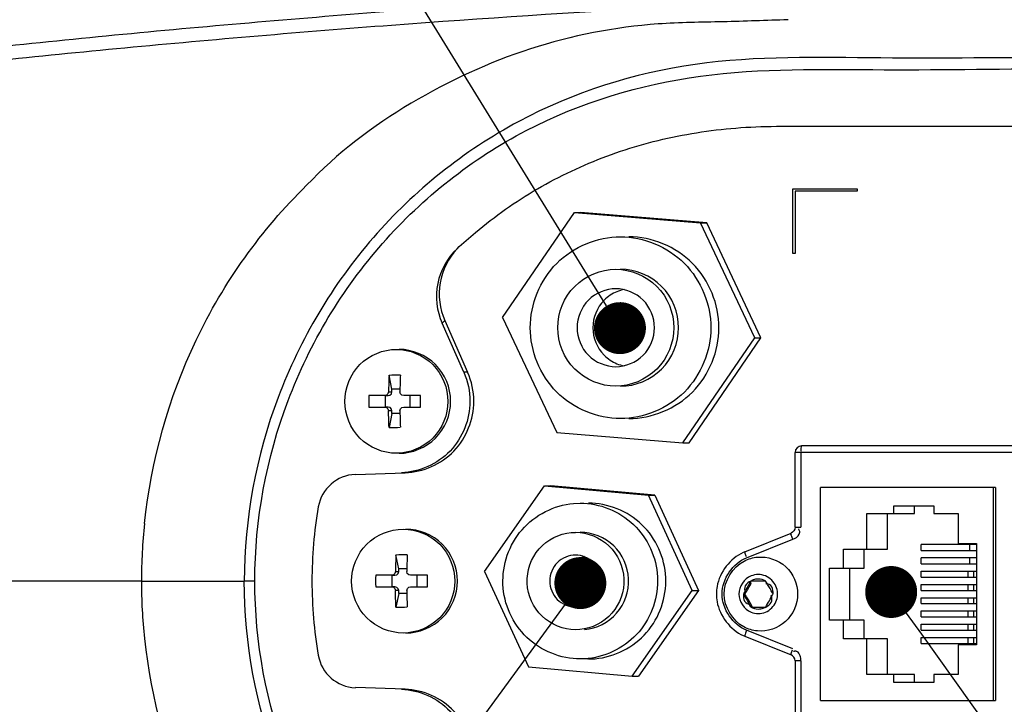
# Model space of a CAD drawing. Header units: millimetres. Extents: x 4086 to 8318, y 123 to 1549.
# Tile 9 of 56: x 6685 to 6723, y 761 to 787. Entities that reach past the tile are written whole.
import ezdxf
from ezdxf import colors
from ezdxf.entities.mleader import LeaderData, LeaderLine
from ezdxf.math import Vec2, Vec3

# ---------------------------------------------------------------- set-up
doc = ezdxf.new("R2010")
doc.units = ezdxf.units.MM
doc.styles.get("Standard").update_dxf_attribs({"font": 'SourceHanSansCN-Normal.ttf'})
doc.dimstyles.get("Standard").update_dxf_attribs({"dimscale": 6, "dimtxt": 5, "dimasz": 3, "dimexe": 0.18, "dimexo": 0.0625, "dimgap": 0.8, "dimtad": 1, "dimtoh": 1, "dimdec": 1, "dimlfac": 2, "dimzin": 0, "dimdsep": 46, "dimtxsty": 'Standard', "dimcen": 0.09, "dimclrd": 256, "dimclre": 256, "dimclrt": 256, "dimadec": 0, "dimazin": 2, "dimtfac": 1, "dimtdec": 1, "dimtofl": 0, "dimtmove": 0, "dimatfit": 3, "dimfxl": 1, "dimtolj": 1, "dimtzin": 0, "dimarcsym": 0})

# ---------------------------------------------------------------- blocks, each defined once
blk = doc.blocks.new('*D932')
at = {"lineweight": -2}
for p, q in [((6664.958, 765.867), (6664.958, 813.477)), ((6752.458, 765.867), (6752.458, 813.477)), ((6746.458, 812.397), (6670.958, 812.397))]:
    blk.add_line(p, q, dxfattribs=at)
for points in [[(6670.958, 813.397), (6670.958, 811.397), (6664.958, 812.397)], [(6746.458, 811.397), (6746.458, 813.397), (6752.458, 812.397)]]:
    blk.add_solid(points)
at = {"layer": 'Defpoints', "color": 0}
for p in [(6664.958, 812.397), (6664.958, 765.492), (6752.458, 765.492)]:
    blk.add_point(p, dxfattribs=at)
at = {"insert": (6708.708, 820.252), "char_height": 30, "attachment_point": 5}
blk.add_mtext('\\A1;\\A1;{\\H0.2x;175}', dxfattribs=at)
blk = doc.blocks.new('*D933')
at = {"lineweight": -2}
for p, q in [((6642.235, 765.867), (6642.235, 814.41)), ((6664.958, 765.867), (6664.958, 814.41)), ((6658.958, 813.33), (6648.235, 813.33))]:
    blk.add_line(p, q, dxfattribs=at)
for points in [[(6648.235, 814.33), (6648.235, 812.33), (6642.235, 813.33)], [(6658.958, 812.33), (6658.958, 814.33), (6664.958, 813.33)]]:
    blk.add_solid(points)
at = {"layer": 'Defpoints', "color": 0}
for p in [(6642.235, 813.33), (6642.235, 765.492), (6664.958, 765.492)]:
    blk.add_point(p, dxfattribs=at)
at = {"insert": (6653.766, 821.184), "char_height": 30, "attachment_point": 5}
blk.add_mtext('\\A1;\\A1;{\\H0.2x;45.4}', dxfattribs=at)
blk = doc.blocks.new('*D934')
at = {"lineweight": -2}
for p, q in [((6725.939, 796.013), (6603.84, 796.013)), ((6604.92, 790.013), (6604.92, 740.994)), ((6726.949, 734.994), (6603.84, 734.994))]:
    blk.add_line(p, q, dxfattribs=at)
for points in [[(6605.92, 790.013), (6603.92, 790.013), (6604.92, 796.013)], [(6603.92, 740.994), (6605.92, 740.994), (6604.92, 734.994)]]:
    blk.add_solid(points)
at = {"layer": 'Defpoints', "color": 0}
for p in [(6726.314, 796.013), (6604.92, 734.994), (6727.324, 734.994)]:
    blk.add_point(p, dxfattribs=at)
at = {"insert": (6597.066, 765.503), "char_height": 30, "attachment_point": 5, "rotation": 90}
blk.add_mtext('\\A1;\\A1;{\\H0.2x;122}', dxfattribs=at)
blk = doc.blocks.new('_Dot')
at = {"color": 0, "linetype": 'ByBlock', "lineweight": -2}
blk.add_line((-0.5, 0), (-1, 0), dxfattribs=at)
at = {"color": 0, "linetype": 'ByBlock', "const_width": 0.5}
blk.add_lwpolyline([(-0.25, 0, 1), (0.25, 0, 1)], format="xyb", close=True, dxfattribs=at)

msp = doc.modelspace()

# ---------------------------------------------------------------- linework, layer by layer
at = {"color": 7, "linetype": 'Continuous'}
for p, q in [((6715.1054, 778.0916), (6715.1054, 780.5916)), ((6715.1054, 780.5916), (6717.5867, 780.5916)), ((6715.2046, 780.4916), (6715.2046, 778.0916)), ((6717.5867, 780.4916), (6715.2046, 780.4916)), ((6717.5867, 780.5916), (6717.5867, 780.4916)), ((6703.9361, 775.638), (6706.7043, 779.6759)), ((6706.7043, 779.6759), (6706.942, 779.6759)), ((6706.7043, 779.6759), (6711.5593, 779.2795)), ((6711.7969, 779.2795), (6706.942, 779.6759)), ((6713.646, 774.8452), (6711.5593, 779.2795)), ((6711.5593, 779.2795), (6711.7969, 779.2795)), ((6713.8837, 774.8452), (6711.7969, 779.2795)), ((6715.2046, 778.0916), (6715.1054, 778.0916)), ((6701.6084, 775.4204), (6701.7127, 775.517)), ((6702.4464, 773.527), (6701.6084, 775.4204)), ((6701.7127, 775.517), (6702.5934, 773.527)), ((6703.9361, 775.638), (6706.0228, 771.2037)), ((6710.8778, 770.8073), (6713.646, 774.8452)), ((6711.1154, 770.8073), (6713.8837, 774.8452)), ((6713.646, 774.8452), (6713.8837, 774.8452)), ((6702.5934, 773.527), (6702.4464, 773.527)), ((6699.6785, 772.8806), (6699.5666, 773.4108)), ((6699.5498, 772.777), (6699.6785, 772.777)), ((6699.6785, 772.777), (6699.6785, 772.8806)), ((6699.9865, 772.8806), (6699.6785, 772.8806)), ((6699.4009, 772.627), (6698.7887, 772.627)), ((6699.4268, 772.187), (6699.4268, 772.627)), ((6699.4268, 772.627), (6699.5296, 772.627)), ((6699.5296, 772.627), (6699.6024, 772.6462)), ((6700.7812, 772.627), (6700.1354, 772.627)), ((6700.3669, 772.627), (6700.3669, 772.187)), ((6698.7887, 772.187), (6699.4009, 772.187)), ((6699.5296, 772.187), (6699.4268, 772.187)), ((6699.6785, 772.037), (6699.5498, 772.037)), ((6699.6785, 771.9335), (6699.6785, 772.037)), ((6700.1354, 772.187), (6700.7812, 772.187)), ((6699.6785, 771.9335), (6699.5666, 771.4033)), ((6699.991, 771.9335), (6699.6785, 771.9335)), ((6699.5666, 771.4033), (6699.5635, 771.4839)), ((6706.0228, 771.2037), (6710.8778, 770.8073)), ((6710.8778, 770.8073), (6711.1154, 770.8073)), ((6725.7283, 770.6916), (6715.4468, 770.6916)), ((6715.1968, 767.5624), (6715.1968, 770.4416)), ((6725.9764, 770.4416), (6715.1968, 770.4416)), ((6715.4163, 770.4416), (6715.4163, 767.5624)), ((6698.2717, 769.5921), (6700.1942, 769.6587)), ((6703.2461, 765.8537), (6705.5549, 769.1586)), ((6705.5549, 769.1586), (6709.5501, 768.7965)), ((6705.5549, 769.1586), (6705.7987, 769.1586)), ((6709.7939, 768.7965), (6705.7987, 769.1586)), ((6716.1685, 760.8916), (6716.1685, 769.0916)), ((6722.91, 769.0916), (6716.1685, 769.0916)), ((6722.8186, 769.0916), (6722.8186, 760.8916)), ((6722.91, 769.0916), (6722.91, 760.8916)), ((6711.2365, 765.1295), (6709.5501, 768.7965)), ((6709.5501, 768.7965), (6709.7939, 768.7965)), ((6709.7939, 768.7965), (6711.4802, 765.1295)), ((6706.6625, 768.4797), (6706.9275, 768.4908)), ((6718.9973, 768.0916), (6718.9973, 768.3916)), ((6718.9973, 768.3916), (6720.5358, 768.3916)), ((6719.7895, 768.0916), (6719.7895, 768.3916)), ((6720.5358, 768.3916), (6720.5358, 768.0916)), ((6717.9551, 766.7166), (6717.9551, 768.0916)), ((6717.9551, 768.0916), (6719.7895, 768.0916)), ((6718.7473, 766.7166), (6718.7473, 768.0916)), ((6720.5358, 768.0916), (6721.4787, 768.0916)), ((6721.4787, 768.0916), (6721.4787, 766.9416)), ((6715.1968, 767.5624), (6715.4163, 767.5624)), ((6706.5791, 767.3592), (6706.7447, 767.3658)), ((6713.2657, 766.6174), (6715.0423, 767.3301)), ((6713.3271, 766.3852), (6715.1036, 767.0979)), ((6717.0618, 765.9916), (6717.0618, 766.7166)), ((6717.0618, 766.7166), (6718.7473, 766.7166)), ((6717.854, 765.9916), (6717.854, 766.7166)), ((6720.0462, 766.6616), (6720.0462, 766.8916)), ((6722.1735, 766.8916), (6720.0462, 766.8916)), ((6720.0462, 766.6616), (6722.1735, 766.6616)), ((6721.4787, 766.9416), (6722.1735, 766.9416)), ((6721.9044, 766.8916), (6721.9044, 766.6616)), ((6722.1735, 766.9416), (6722.1735, 763.0416)), ((6699.943, 765.9652), (6699.8311, 766.4953)), ((6720.0462, 766.1516), (6720.0462, 766.3816)), ((6722.1735, 766.3816), (6720.0462, 766.3816)), ((6721.9044, 766.3816), (6721.9044, 766.1516)), ((6699.943, 765.8616), (6699.943, 765.9652)), ((6700.2509, 765.9652), (6699.943, 765.9652)), ((6716.5159, 763.9916), (6716.5159, 765.9916)), ((6716.5159, 765.9916), (6717.854, 765.9916)), ((6717.3081, 763.9916), (6717.3081, 765.9916)), ((6720.0462, 766.1516), (6722.1735, 766.1516)), ((6699.6653, 765.7116), (6699.0532, 765.7116)), ((6699.6913, 765.2716), (6699.6913, 765.7116)), ((6699.6913, 765.7116), (6699.7941, 765.7116)), ((6699.7941, 765.7116), (6699.8669, 765.7307)), ((6699.8142, 765.8616), (6699.943, 765.8616)), ((6701.0457, 765.7116), (6700.3998, 765.7116)), ((6700.6314, 765.7116), (6700.6314, 765.2716)), ((6703.2461, 765.8537), (6704.9325, 762.1867)), ((6720.0462, 765.6416), (6720.0462, 765.8716)), ((6720.0462, 765.8716), (6722.1735, 765.8716)), ((6720.0462, 765.6416), (6722.1735, 765.6416)), ((6721.8552, 765.6416), (6721.8552, 765.8716)), ((6722.0631, 765.8716), (6722.0625, 765.6416)), ((6690.0426, 765.4916), (6681.2076, 765.4916)), ((6690.0427, 765.4915), (6693.9975, 765.4917)), ((6694.4019, 765.4916), (6693.9976, 765.4916)), ((6699.0532, 765.2716), (6699.6653, 765.2716)), ((6699.7941, 765.2716), (6699.6913, 765.2716)), ((6700.3998, 765.2716), (6701.0457, 765.2716)), ((6714.0638, 765.4916), (6713.4908, 765.4916)), ((6720.0462, 765.1316), (6720.0462, 765.3616)), ((6720.0462, 765.3616), (6722.1735, 765.3616)), ((6721.8552, 765.1316), (6721.8552, 765.3616)), ((6722.0631, 765.3616), (6722.0625, 765.1316)), ((6699.943, 765.1216), (6699.8142, 765.1216)), ((6699.943, 765.018), (6699.8311, 764.4879)), ((6699.943, 765.018), (6699.943, 765.1216)), ((6700.2555, 765.018), (6699.943, 765.018)), ((6708.9277, 761.8246), (6711.2365, 765.1295)), ((6711.4802, 765.1295), (6709.1714, 761.8246)), ((6711.2365, 765.1295), (6711.4802, 765.1295)), ((6713.2676, 764.9916), (6713.2043, 764.9916)), ((6720.0462, 765.1316), (6722.1735, 765.1316)), ((6720.0462, 764.6216), (6720.0462, 764.8516)), ((6720.0462, 764.8516), (6722.1735, 764.8516)), ((6721.8552, 764.6216), (6721.8552, 764.8516)), ((6722.0631, 764.8516), (6722.0625, 764.6216)), ((6699.8311, 764.4879), (6699.828, 764.5684)), ((6713.4908, 764.4916), (6714.0638, 764.4916)), ((6720.0462, 764.6216), (6722.1735, 764.6216)), ((6720.0462, 764.1116), (6720.0462, 764.3416)), ((6720.0462, 764.3416), (6722.1735, 764.3416)), ((6720.0462, 764.1116), (6722.1735, 764.1116)), ((6721.8552, 764.1116), (6721.8552, 764.3416)), ((6722.0631, 764.3416), (6722.0625, 764.1116)), ((6706.9102, 763.624), (6706.7447, 763.6174)), ((6717.854, 763.9916), (6716.5159, 763.9916)), ((6717.0618, 763.2666), (6717.0618, 763.9916)), ((6717.854, 763.2666), (6717.854, 763.9916)), ((6720.0462, 763.6016), (6720.0462, 763.8316)), ((6720.0462, 763.8316), (6722.1735, 763.8316)), ((6721.8552, 763.6016), (6721.8552, 763.8316)), ((6722.0631, 763.8316), (6722.0625, 763.6016)), ((6713.2657, 763.3657), (6715.0423, 762.653)), ((6715.1036, 762.8853), (6713.3271, 763.598)), ((6718.7473, 763.2666), (6717.0618, 763.2666)), ((6717.9551, 761.8916), (6717.9551, 763.2666)), ((6718.7473, 761.8916), (6718.7473, 763.2666)), ((6720.0462, 763.6016), (6722.1735, 763.6016)), ((6720.0462, 763.0916), (6720.0462, 763.3216)), ((6720.0462, 763.3216), (6722.1735, 763.3216)), ((6721.8552, 763.0916), (6721.8552, 763.3216)), ((6722.0631, 763.3216), (6722.0625, 763.0916)), ((6720.0462, 763.0916), (6722.1735, 763.0916)), ((6721.4787, 763.0416), (6721.4787, 761.8916)), ((6722.1735, 763.0416), (6721.4787, 763.0416)), ((6707.1924, 762.5035), (6706.9275, 762.4924)), ((6707.2413, 762.4922), (6707.5062, 762.5035)), ((6704.9325, 762.1867), (6708.9277, 761.8246)), ((6715.1968, 762.4208), (6715.1968, 759.5416)), ((6715.4163, 762.4208), (6715.1968, 762.4208)), ((6715.4163, 762.4208), (6715.4163, 759.5416)), ((6708.9277, 761.8246), (6709.1714, 761.8246)), ((6719.7895, 761.8916), (6717.9551, 761.8916)), ((6718.9973, 761.5916), (6718.9973, 761.8916)), ((6719.7895, 761.5916), (6719.7895, 761.8916)), ((6720.5358, 761.8916), (6720.5358, 761.5916)), ((6721.4787, 761.8916), (6720.5358, 761.8916)), ((6698.2725, 761.3859), (6698.2717, 761.3911)), ((6700.1942, 761.3245), (6698.2717, 761.3911)), ((6720.5358, 761.5916), (6718.9973, 761.5916)), ((6700.0472, 761.3245), (6700.1942, 761.3245)), ((6716.1685, 760.8916), (6722.91, 760.8916))]:
    msp.add_line(p, q, dxfattribs=at)
for points in [[(6699.5498, 772.777), (6699.527, 772.6985), (6699.4732, 772.6464), (6699.4009, 772.627)], [(6699.6024, 772.6462), (6699.6561, 772.698), (6699.6785, 772.777)], [(6700.1354, 772.627), (6700.0598, 772.6473), (6700.0068, 772.7), (6699.9865, 772.777)], [(6699.4009, 772.187), (6699.4741, 772.1672), (6699.5271, 772.1154), (6699.5498, 772.037)], [(6699.6785, 772.037), (6699.6595, 772.1104), (6699.6081, 772.1645), (6699.5296, 772.187)], [(6699.9865, 772.037), (6700.0074, 772.1149), (6700.0608, 772.1673), (6700.1354, 772.187)], [(6699.8142, 765.8616), (6699.7914, 765.7831), (6699.7377, 765.7309), (6699.6653, 765.7116)], [(6699.8669, 765.7307), (6699.9206, 765.7825), (6699.943, 765.8616)], [(6700.3998, 765.7116), (6700.3243, 765.7319), (6700.2713, 765.7846), (6700.2509, 765.8616)], [(6699.6653, 765.2716), (6699.7386, 765.2518), (6699.7915, 765.1999), (6699.8142, 765.1216)], [(6699.943, 765.1216), (6699.924, 765.1949), (6699.8726, 765.2491), (6699.7941, 765.2716)], [(6700.2509, 765.1216), (6700.2718, 765.1995), (6700.3252, 765.2518), (6700.3998, 765.2716)]]:
    msp.add_lwpolyline(points, dxfattribs=at)
for centre, radius, start, end in [((6708.9061, 775.2516), 1.49, 101.38823, 112.57687), ((6708.9229, 775.2416), 1.508, 135.30232, 224.69768), ((6708.9061, 775.2316), 1.49, 247.42313, 258.61177), ((6724.2591, 772.438), 24.7117, 177.74392, 179.21386), ((6724.6958, 772.438), 24.7117, 177.74392, 179.21386), ((6704.0601, 772.4071), 5.276, 177.61096, 182.38904), ((6692.6626, 772.4071), 8.1216, 358.44853, 1.55147), ((6725.6735, 772.3959), 25.6895, 180.80041, 181.34111), ((6715.4468, 770.4416), 0.25, 90, 180), ((6698.3243, 768.0912), 1.5018, 92.00941, 170.2889), ((6713.5908, 765.4783), 16.9903, 170.26813, 179.95512), ((6715.0759, 767.3045), 0.3171, 32.94442, 37.05982), ((6714.7993, 767.8573), 0.8181, 291.83771, 297.15547), ((6724.5236, 765.5225), 24.7117, 177.74392, 179.21386), ((6724.9603, 765.5225), 24.7117, 177.74392, 179.21386), ((6707.4134, 765.5053), 0.9856, 108.75301, 115.80913), ((6713.901, 765.0306), 1.7096, 111.86173, 114.13479), ((6707.4287, 765.4916), 1.0062, 141.70952, 218.29048), ((6704.3246, 765.4917), 5.276, 177.61096, 182.38904), ((6692.927, 765.4917), 8.1216, 358.44853, 1.55147), ((6713.5884, 765.5047), 16.9879, 180.0442, 189.73196), ((6713.942, 764.9916), 1.7724, 170.37524, 189.63857), ((6709.5338, 762.5959), 5.3724, 30.52929, 32.45318), ((6706.246, 760.6575), 9.1891, 29.32536, 30.52658), ((6688.8818, 750.9021), 29.106, 28.95179, 29.32685), ((6725.938, 765.4805), 25.6895, 180.80041, 181.34111), ((6713.7818, 764.9916), 0.7399, 357.34505, 2.65504), ((6707.4134, 765.4779), 0.9856, 244.19087, 251.24699), ((6711.6719, 765.5263), 21.6318, 185.95979, 204.5718), ((6713.901, 764.9526), 1.7096, 245.86545, 248.13827), ((6698.3253, 762.8869), 1.5019, 189.73126, 267.98793), ((6706.9305, 765.4129), 2.9212, 275.14286, 276.01365)]:
    msp.add_arc(centre, radius, start, end, dxfattribs=at)
for points, knots in [([(6664.7272, 785.6801), (6674.2642, 789.0755), (6689.1406, 791.8163), (6708.5239, 793.7362), (6722.7981, 794.3836), (6737.8477, 794.1587), (6750.9008, 792.5984), (6760.7525, 789.3516), (6766.7573, 786.0732), (6771.4863, 781.8121), (6773.8024, 778.3545), (6774.7664, 776.5648)], [0, 0, 0, 0, 0.2605791, 0.3852952, 0.5018565, 0.6279902, 0.77281, 0.8378146, 0.8939042, 0.9476757, 1, 1, 1, 1]), ([(6686.1103, 792.3796), (6679.2909, 791.2157), (6669.0848, 789.0095), (6657.8666, 784.3102), (6651.8969, 780.7971), (6649.1201, 778.6983), (6647.8661, 777.507)], [0, 0, 0, 0, 0.4999145, 0.7499264, 0.8750065, 1, 1, 1, 1]), ([(6655.5993, 783.053), (6660.0424, 785.4784), (6670.1346, 789.2299), (6680.5779, 791.4648), (6686.105, 792.4111)], [0, 0, 0, 0, 0.4744329, 1, 1, 1, 1]), ([(6742.4362, 787.62), (6738.8252, 788.182), (6731.5418, 788.6871), (6717.1602, 788.5839), (6702.9824, 787.7339), (6689.0587, 786.5343), (6678.8867, 785.4537), (6668.9516, 783.8338), (6662.4383, 782.3403), (6659.3006, 781.2909)], [0, 0, 0, 0, 0.1309162, 0.2607217, 0.5151975, 0.6393698, 0.7614201, 0.8814753, 1, 1, 1, 1]), ([(6659.9552, 780.9797), (6663.0756, 781.9735), (6669.5259, 783.4327), (6679.3722, 785.0038), (6689.4512, 786.0549), (6703.2476, 787.2243), (6717.2951, 788.0216), (6731.5356, 788.0701), (6738.7412, 787.5451), (6742.3114, 786.9806)], [0, 0, 0, 0, 0.118464, 0.2385592, 0.3606491, 0.4848898, 0.7394618, 0.8692495, 1, 1, 1, 1]), ([(6714.9242, 787.0948), (6714.0894, 787.0639), (6712.4228, 787.0036), (6709.0861, 786.9752), (6704.9308, 786.1567), (6700.3129, 784.0254), (6697.5626, 781.9615), (6696.3948, 780.7209)], [0, 0, 0, 0, 0.1242556, 0.2480569, 0.4960616, 0.7465958, 1, 1, 1, 1]), ([(6739.9614, 785.6393), (6737.5749, 785.6415), (6732.8041, 785.6295), (6725.6463, 785.6618), (6718.506, 785.5762), (6711.3219, 785.7729), (6704.3417, 783.5708), (6698.6349, 778.993), (6694.8956, 772.7091), (6693.9998, 767.8859), (6693.9975, 765.4915)], [0, 0, 0, 0, 0.1250384, 0.2499917, 0.3748711, 0.4996744, 0.6244138, 0.7493444, 0.8745488, 1, 1, 1, 1]), ([(6694.4019, 765.4916), (6694.402, 767.8467), (6695.2879, 772.5931), (6698.9867, 778.7638), (6704.6402, 783.2241), (6711.5409, 785.302), (6718.6399, 785.1186), (6725.7265, 785.2484), (6732.8325, 785.2407), (6737.5678, 785.2494), (6739.9356, 785.2398)], [0, 0, 0, 0, 0.1249122, 0.2496534, 0.3739657, 0.4980757, 0.6232308, 0.7488147, 0.8744151, 1, 1, 1, 1]), ([(6702.1837, 778.2801), (6702.4148, 778.4965), (6703.3797, 779.3518), (6705.245, 780.6622), (6707.4754, 781.7139), (6709.37, 782.3258), (6710.8399, 782.6692), (6712.3514, 782.8928), (6713.8594, 782.9989), (6715.5027, 782.9926), (6717.8435, 782.9907), (6720.6966, 782.9924), (6724.2964, 782.9913), (6728.0449, 782.9921), (6731.957, 782.9919), (6735.5148, 782.9919), (6737.7675, 782.992), (6738.7136, 782.992)], [0, 0, 0, 0, 0.0274143, 0.1116765, 0.197186, 0.2403363, 0.2836805, 0.3271704, 0.3707421, 0.4143654, 0.4580297, 0.5451998, 0.6318645, 0.7304247, 0.8293041, 0.928311, 1, 1, 1, 1]), ([(6690.1581, 767.7028), (6690.41, 770.1339), (6691.7499, 774.9429), (6694.6507, 779.0138), (6696.3945, 780.7211)], [0, 0, 0, 0, 0.5003804, 1, 1, 1, 1]), ([(6705.0033, 775.2416), (6705.0033, 776.1335), (6705.7382, 777.9884), (6707.59, 778.7415), (6708.4772, 778.7415)], [0, 0, 0, 0, 0.501328, 1, 1, 1, 1]), ([(6708.4772, 778.7415), (6709.3644, 778.7415), (6711.2162, 777.9884), (6711.9511, 776.1336), (6711.9511, 775.2416)], [0, 0, 0, 0, 0.4986627, 1, 1, 1, 1]), ([(6712.265, 775.2416), (6712.265, 776.1335), (6711.5301, 777.9884), (6709.6783, 778.7415), (6708.791, 778.7415)], [0, 0, 0, 0, 0.501328, 1, 1, 1, 1]), ([(6702.1838, 778.28), (6701.8117, 777.9316), (6701.2753, 776.9751), (6701.4018, 775.8874), (6701.6085, 775.4204)], [0, 0, 0, 0, 0.4995358, 1, 1, 1, 1]), ([(6702.1889, 778.2784), (6701.8524, 777.9254), (6701.3811, 776.996), (6701.515, 775.9635), (6701.7127, 775.517)], [0, 0, 0, 0, 0.4996591, 1, 1, 1, 1]), ([(6706.0612, 775.2416), (6706.0612, 775.815), (6706.5337, 777.0073), (6707.7241, 777.4916), (6708.2944, 777.4916)], [0, 0, 0, 0, 0.5013314, 1, 1, 1, 1]), ([(6708.2944, 777.4916), (6708.8648, 777.4915), (6710.0551, 777.0073), (6710.5277, 775.815), (6710.5277, 775.2416)], [0, 0, 0, 0, 0.4986746, 1, 1, 1, 1]), ([(6710.7105, 775.2416), (6710.7105, 775.815), (6710.2379, 777.0073), (6709.0476, 777.4916), (6708.4772, 777.4916)], [0, 0, 0, 0, 0.5013493, 1, 1, 1, 1]), ([(6708.2944, 776.7416), (6707.9142, 776.7416), (6707.1206, 776.4142), (6706.6478, 775.2416), (6707.1206, 774.069), (6707.9142, 773.7416), (6708.2944, 773.7416)], [0, 0, 0, 0, 0.249336, 0.5, 0.750664, 1, 1, 1, 1]), ([(6708.2944, 773.7416), (6708.6747, 773.7416), (6709.4683, 774.069), (6709.9411, 775.2416), (6709.4683, 776.4142), (6708.6747, 776.7416), (6708.2944, 776.7416)], [0, 0, 0, 0, 0.249336, 0.5, 0.750664, 1, 1, 1, 1]), ([(6708.4772, 771.7417), (6707.59, 771.7417), (6705.7382, 772.4948), (6705.0033, 774.3496), (6705.0033, 775.2416)], [0, 0, 0, 0, 0.4986627, 1, 1, 1, 1]), ([(6708.2944, 772.9916), (6707.7241, 772.9917), (6706.5337, 773.4759), (6706.0612, 774.6682), (6706.0612, 775.2416)], [0, 0, 0, 0, 0.4986746, 1, 1, 1, 1]), ([(6710.5277, 775.2416), (6710.5277, 774.6682), (6710.0552, 773.4759), (6708.8648, 772.9916), (6708.2944, 772.9916)], [0, 0, 0, 0, 0.5013314, 1, 1, 1, 1]), ([(6711.9511, 775.2416), (6711.9511, 774.3496), (6711.2163, 772.4948), (6709.3645, 771.7417), (6708.4772, 771.7417)], [0, 0, 0, 0, 0.501328, 1, 1, 1, 1]), ([(6708.4772, 772.9916), (6709.0475, 772.9917), (6710.2379, 773.4758), (6710.7105, 774.6682), (6710.7105, 775.2416)], [0, 0, 0, 0, 0.4986439, 1, 1, 1, 1]), ([(6708.791, 771.7417), (6709.6783, 771.7417), (6711.5301, 772.4948), (6712.265, 774.3496), (6712.265, 775.2416)], [0, 0, 0, 0, 0.4986627, 1, 1, 1, 1]), ([(6697.8634, 772.407), (6697.8634, 772.9166), (6698.2833, 773.9764), (6699.3414, 774.407), (6699.8485, 774.407)], [0, 0, 0, 0, 0.5012045, 1, 1, 1, 1]), ([(6699.8485, 774.407), (6700.3555, 774.407), (6701.4136, 773.9766), (6701.8336, 772.9167), (6701.8336, 772.407)], [0, 0, 0, 0, 0.4986468, 1, 1, 1, 1]), ([(6699.9535, 770.407), (6700.4605, 770.407), (6701.5187, 770.8437), (6702.1491, 772.407), (6701.5187, 773.9704), (6700.4605, 774.407), (6699.9535, 774.407)], [0, 0, 0, 0, 0.2493474, 0.5, 0.7506526, 1, 1, 1, 1]), ([(6699.8485, 770.407), (6699.3415, 770.407), (6698.2834, 770.8375), (6697.8634, 771.8974), (6697.8634, 772.407)], [0, 0, 0, 0, 0.4986791, 1, 1, 1, 1]), ([(6701.8336, 772.407), (6701.8336, 771.8975), (6701.4137, 770.8377), (6700.3556, 770.407), (6699.8485, 770.407)], [0, 0, 0, 0, 0.5012045, 1, 1, 1, 1]), ([(6702.683, 772.407), (6702.683, 771.7208), (6702.1314, 770.2963), (6700.7296, 769.6823), (6700.0472, 769.6587)], [0, 0, 0, 0, 0.5012986, 1, 1, 1, 1]), ([(6700.1942, 769.6587), (6700.8765, 769.6823), (6702.2784, 770.2963), (6702.83, 771.7208), (6702.83, 772.407)], [0, 0, 0, 0, 0.4987016, 1, 1, 1, 1]), ([(6715.4468, 770.6916), (6715.4349, 770.6916), (6715.4247, 770.6307), (6715.4204, 770.598), (6715.4204, 770.5666)], [0, 0, 0, 0, 0.2740909, 1, 1, 1, 1]), ([(6715.4204, 770.5666), (6715.4204, 770.5549), (6715.421, 770.5301), (6715.4229, 770.5053), (6715.4241, 770.4922)], [0, 0, 0, 0, 0.470368, 1, 1, 1, 1]), ([(6706.9275, 762.4917), (6706.1874, 762.492), (6704.6459, 763.1078), (6703.6558, 765.3455), (6704.445, 767.6613), (6705.9252, 768.4133), (6706.6625, 768.4797)], [0, 0, 0, 0, 0.2493278, 0.499897, 0.750582, 1, 1, 1, 1]), ([(6706.9275, 768.4915), (6707.6641, 768.4912), (6709.1979, 767.8818), (6710.195, 765.662), (6709.4314, 763.352), (6707.9695, 762.585), (6707.2366, 762.5078)], [0, 0, 0, 0, 0.2493169, 0.4998691, 0.7505558, 1, 1, 1, 1]), ([(6707.5062, 762.5035), (6708.2435, 762.5698), (6709.7237, 763.3218), (6710.513, 765.6375), (6709.523, 767.8754), (6707.9814, 768.4912), (6707.2413, 768.4915)], [0, 0, 0, 0, 0.2494055, 0.5000863, 0.7506578, 1, 1, 1, 1]), ([(6698.1279, 765.4916), (6698.1279, 766.0012), (6698.5477, 767.061), (6699.6059, 767.4916), (6700.113, 767.4916)], [0, 0, 0, 0, 0.5012045, 1, 1, 1, 1]), ([(6700.113, 767.4916), (6700.6199, 767.4916), (6701.678, 767.0612), (6702.0981, 766.0013), (6702.0981, 765.4916)], [0, 0, 0, 0, 0.4986468, 1, 1, 1, 1]), ([(6700.2119, 763.4916), (6700.7189, 763.4916), (6701.777, 763.9282), (6702.4075, 765.4915), (6701.7771, 767.0549), (6700.7189, 767.4916), (6700.2119, 767.4916)], [0, 0, 0, 0, 0.2493399, 0.4999902, 0.750645, 1, 1, 1, 1]), ([(6715.3775, 767.3685), (6715.3775, 767.3863), (6715.3708, 767.4248), (6715.3532, 767.4595), (6715.342, 767.4769)], [0, 0, 0, 0, 0.4611826, 1, 1, 1, 1]), ([(6706.7447, 763.6167), (6706.2821, 763.6169), (6705.3187, 764.0018), (6704.6998, 765.4004), (6705.1932, 766.8476), (6706.1183, 767.3177), (6706.5791, 767.3592)], [0, 0, 0, 0, 0.2493501, 0.4999091, 0.7505867, 1, 1, 1, 1]), ([(6706.7447, 767.3665), (6707.2072, 767.3663), (6708.1706, 766.9814), (6708.7895, 765.5828), (6708.2962, 764.1356), (6707.3711, 763.6655), (6706.9102, 763.624)], [0, 0, 0, 0, 0.2493406, 0.4999, 0.7505788, 1, 1, 1, 1]), ([(6707.0931, 763.624), (6707.5539, 763.6655), (6708.4789, 764.1355), (6708.9723, 765.5827), (6708.3535, 766.9814), (6707.3901, 767.3663), (6706.9275, 767.3665)], [0, 0, 0, 0, 0.2494061, 0.50008, 0.7506425, 1, 1, 1, 1]), ([(6715.1036, 767.0979), (6715.0831, 767.1498), (6715.0712, 767.1845), (6715.0269, 767.3156), (6715.0526, 767.2828), (6715.0577, 767.274)], [0, 0, 0, 0, 0.694091, 0.872794, 1, 1, 1, 1]), ([(6706.7447, 766.4916), (6706.4912, 766.4916), (6705.9621, 766.2733), (6705.6469, 765.4916), (6705.9621, 764.7099), (6706.4912, 764.4916), (6706.7447, 764.4916)], [0, 0, 0, 0, 0.2493387, 0.5, 0.7506613, 1, 1, 1, 1]), ([(6706.7447, 764.4916), (6706.9982, 764.4916), (6707.5273, 764.7099), (6707.8425, 765.4916), (6707.5273, 766.2733), (6706.9982, 766.4916), (6706.7447, 766.4916)], [0, 0, 0, 0, 0.2493387, 0.5, 0.7506613, 1, 1, 1, 1]), ([(6713.2645, 766.6172), (6713.249, 766.6115), (6713.2805, 766.5192), (6713.2947, 766.4756), (6713.3163, 766.4322)], [0, 0, 0, 0, 0.2535286, 1, 1, 1, 1]), ([(6713.7582, 766.4115), (6714.136, 766.4436), (6714.9578, 766.1709), (6715.2922, 765.3735), (6715.2922, 764.9916)], [0, 0, 0, 0, 0.4981456, 1, 1, 1, 1]), ([(6713.5814, 765.5339), (6713.5657, 765.5282), (6713.5348, 765.5154), (6713.5051, 765.5), (6713.4908, 765.4916)], [0, 0, 0, 0, 0.5017592, 1, 1, 1, 1]), ([(6713.7773, 765.5689), (6713.7441, 765.5689), (6713.6774, 765.5627), (6713.6128, 765.5453), (6713.5814, 765.5339)], [0, 0, 0, 0, 0.4979514, 1, 1, 1, 1]), ([(6739.9614, 745.3438), (6737.5746, 745.3411), (6732.8031, 745.3545), (6725.6443, 745.3215), (6718.5034, 745.4096), (6711.319, 745.2096), (6704.3425, 747.4171), (6698.6317, 751.9889), (6694.8969, 758.2754), (6693.9981, 763.098), (6693.9976, 765.4916)], [0, 0, 0, 0, 0.1250572, 0.2500295, 0.3749296, 0.4997382, 0.6244305, 0.7493424, 0.8745889, 1, 1, 1, 1]), ([(6739.9356, 745.7434), (6737.5678, 745.7338), (6732.8326, 745.7427), (6725.7267, 745.7347), (6718.6402, 745.8647), (6711.5413, 745.6811), (6704.6405, 747.759), (6698.9868, 752.2192), (6695.2879, 758.3901), (6694.402, 763.1365), (6694.4019, 765.4916)], [0, 0, 0, 0, 0.1255831, 0.2511815, 0.3767635, 0.5019166, 0.6260265, 0.7503455, 0.8750864, 1, 1, 1, 1]), ([(6700.113, 763.4916), (6699.606, 763.4916), (6698.5479, 763.9221), (6698.1279, 764.9819), (6698.1279, 765.4916)], [0, 0, 0, 0, 0.4986791, 1, 1, 1, 1]), ([(6702.0981, 765.4916), (6702.0981, 764.982), (6701.6782, 763.9222), (6700.6201, 763.4916), (6700.113, 763.4916)], [0, 0, 0, 0, 0.5012045, 1, 1, 1, 1]), ([(6713.4908, 765.4916), (6713.4112, 765.4453), (6713.2412, 765.3516), (6713.2371, 765.1234), (6713.288, 765.0533)], [0, 0, 0, 0, 0.5152923, 1, 1, 1, 1]), ([(6714.3503, 764.9916), (6714.3503, 765.0841), (6714.3558, 765.2779), (6714.1606, 765.397), (6714.075, 765.3877)], [0, 0, 0, 0, 0.5177722, 1, 1, 1, 1]), ([(6713.2043, 764.9916), (6713.2043, 764.8991), (6713.1988, 764.7053), (6713.394, 764.5862), (6713.4796, 764.5955)], [0, 0, 0, 0, 0.5177722, 1, 1, 1, 1]), ([(6715.2922, 764.9916), (6715.2922, 764.6076), (6714.9539, 763.8056), (6714.1246, 763.5371), (6713.7452, 763.5729)], [0, 0, 0, 0, 0.501866, 1, 1, 1, 1]), ([(6714.0638, 764.4916), (6714.1434, 764.5379), (6714.3134, 764.6316), (6714.3175, 764.8598), (6714.2666, 764.9299)], [0, 0, 0, 0, 0.5152923, 1, 1, 1, 1]), ([(6713.5541, 764.4916), (6713.5396, 764.5188), (6713.51, 764.5739), (6713.4801, 764.6288), (6713.4648, 764.6565)], [0, 0, 0, 0, 0.4936549, 1, 1, 1, 1]), ([(6713.7773, 764.4142), (6713.8105, 764.4142), (6713.8772, 764.4204), (6713.9418, 764.4379), (6713.9732, 764.4493)], [0, 0, 0, 0, 0.4979514, 1, 1, 1, 1]), ([(6713.9732, 764.4493), (6713.9889, 764.455), (6714.0198, 764.4678), (6714.0495, 764.4832), (6714.0638, 764.4916)], [0, 0, 0, 0, 0.5017592, 1, 1, 1, 1]), ([(6713.3271, 763.598), (6713.3066, 763.5461), (6713.2947, 763.5114), (6713.2504, 763.3803), (6713.2761, 763.4131), (6713.2811, 763.4219)], [0, 0, 0, 0, 0.694091, 0.872794, 1, 1, 1, 1]), ([(6715.041, 762.6533), (6715.0255, 762.659), (6715.0571, 762.7513), (6715.0713, 762.7949), (6715.0929, 762.8383)], [0, 0, 0, 0, 0.2535286, 1, 1, 1, 1]), ([(6715.1737, 762.7872), (6715.167, 762.7864), (6715.1533, 762.784), (6715.1398, 762.7807), (6715.1329, 762.7788)], [0, 0, 0, 0, 0.4840065, 1, 1, 1, 1]), ([(6715.268, 762.7772), (6715.2541, 762.7828), (6715.2227, 762.7904), (6715.1905, 762.7894), (6715.1737, 762.7872)], [0, 0, 0, 0, 0.4688006, 1, 1, 1, 1]), ([(6715.3902, 762.6185), (6715.3798, 762.6527), (6715.3532, 762.7171), (6715.2984, 762.765), (6715.268, 762.7772)], [0, 0, 0, 0, 0.5214348, 1, 1, 1, 1]), ([(6715.4163, 762.4208), (6715.4163, 762.4534), (6715.4126, 762.52), (6715.4001, 762.5859), (6715.3902, 762.6185)], [0, 0, 0, 0, 0.4887874, 1, 1, 1, 1]), ([(6700.0472, 761.3245), (6700.7296, 761.3009), (6702.1314, 760.6869), (6702.683, 759.2624), (6702.683, 758.5762)], [0, 0, 0, 0, 0.4987016, 1, 1, 1, 1]), ([(6702.83, 758.5762), (6702.83, 759.2624), (6702.2784, 760.6869), (6700.8765, 761.3009), (6700.1942, 761.3245)], [0, 0, 0, 0, 0.5012986, 1, 1, 1, 1])]:
    msp.add_open_spline(points, degree=3, knots=knots, dxfattribs=at)
for points in [[(6708.334, 776.6274), (6708.1549, 776.5528), (6707.9877, 776.4401), (6707.851, 776.3023)], [(6707.851, 774.1809), (6707.9877, 774.0431), (6708.1549, 773.9304), (6708.334, 773.8558)], [(6702.4464, 773.527), (6702.6008, 773.1781), (6702.683, 772.7886), (6702.683, 772.407)], [(6702.83, 772.407), (6702.83, 772.7886), (6702.7478, 773.1781), (6702.5934, 773.527)], [(6700.0033, 773.4108), (6699.8593, 773.4158), (6699.7141, 773.421), (6699.5709, 773.4042)], [(6699.5635, 771.4839), (6699.5569, 771.6674), (6699.5506, 771.8511), (6699.5527, 772.0348)], [(6699.991, 771.7947), (6699.994, 771.666), (6699.9968, 771.5373), (6700.0047, 771.4089)], [(6699.5666, 771.4033), (6699.7116, 771.3982), (6699.8576, 771.3938), (6700.0017, 771.4099)], [(6690.1579, 767.7028), (6690.0775, 766.9692), (6690.0324, 766.2296), (6690.0426, 765.4916)], [(6715.1968, 767.5624), (6715.1968, 767.4691), (6715.1276, 767.3646), (6715.041, 767.3299)], [(6715.1727, 767.1294), (6715.266, 767.1773), (6715.3775, 767.2636), (6715.3775, 767.3685)], [(6700.2678, 766.4953), (6700.1237, 766.5003), (6699.9786, 766.5056), (6699.8354, 766.4888)], [(6706.9843, 766.3926), (6706.8514, 766.3282), (6706.7305, 766.2309), (6706.6389, 766.1151)], [(6713.202, 766.5907), (6712.7011, 766.3663), (6712.287, 765.829), (6712.1946, 765.2879)], [(6713.3271, 763.598), (6712.8074, 763.8065), (6711.9708, 764.9916), (6712.8074, 766.1767), (6713.3271, 766.3852)], [(6713.2382, 766.2629), (6713.3987, 766.345), (6713.5786, 766.3962), (6713.7582, 766.4115)], [(6712.4635, 764.9916), (6712.4635, 765.4878), (6712.7964, 766.0369), (6713.2382, 766.2629)], [(6713.5014, 765.6881), (6713.2418, 765.5837), (6713.0329, 765.2714), (6713.0329, 764.9916)], [(6713.7772, 765.7416), (6713.6836, 765.7415), (6713.5883, 765.7231), (6713.5014, 765.6881)], [(6714.0531, 765.6882), (6713.9662, 765.7231), (6713.8709, 765.7416), (6713.7772, 765.7416)], [(6714.0638, 765.4916), (6713.9783, 765.5413), (6713.8762, 765.5689), (6713.7773, 765.5689)], [(6714.46, 765.2906), (6714.385, 765.4647), (6714.2291, 765.6174), (6714.0531, 765.6882)], [(6690.0426, 765.4916), (6690.0324, 764.7536), (6690.077, 764.014), (6690.1575, 763.2803)], [(6713.4908, 765.4916), (6713.3997, 765.3274), (6713.3086, 765.1628), (6713.2077, 765.0044)], [(6713.2676, 764.9916), (6713.3569, 765.1378), (6713.4489, 765.2834), (6713.5203, 765.4391)], [(6714.5209, 765.0258), (6714.5167, 765.1163), (6714.4958, 765.2074), (6714.46, 765.2906)], [(6699.828, 764.5684), (6699.8214, 764.752), (6699.8151, 764.9357), (6699.8171, 765.1194)], [(6700.2555, 764.8792), (6700.2585, 764.7506), (6700.2612, 764.6219), (6700.2691, 764.4935)], [(6706.6389, 764.8681), (6706.7305, 764.7523), (6706.8514, 764.655), (6706.9843, 764.5906)], [(6713.2288, 763.7252), (6712.7914, 763.9531), (6712.4635, 764.4984), (6712.4635, 764.9916)], [(6713.0329, 764.9916), (6713.0329, 764.7118), (6713.2418, 764.3994), (6713.5015, 764.295)], [(6713.2043, 764.9916), (6713.2992, 764.831), (6713.395, 764.6707), (6713.4795, 764.5044)], [(6713.4648, 764.6565), (6713.4085, 764.7583), (6713.35, 764.8594), (6713.2832, 764.9546)], [(6714.0638, 764.4916), (6714.1588, 764.6522), (6714.2545, 764.8125), (6714.3391, 764.9788)], [(6714.46, 764.6926), (6714.4958, 764.7758), (6714.5167, 764.8669), (6714.5209, 764.9574)], [(6699.8311, 764.4879), (6699.976, 764.4828), (6700.122, 764.4783), (6700.2662, 764.4944)], [(6712.1947, 764.6948), (6712.2872, 764.1539), (6712.7012, 763.6169), (6713.202, 763.3925)], [(6713.4908, 764.4916), (6713.5763, 764.4419), (6713.6784, 764.4142), (6713.7773, 764.4142)], [(6714.0532, 764.2951), (6714.2291, 764.3658), (6714.385, 764.5185), (6714.46, 764.6926)], [(6713.5015, 764.295), (6713.5884, 764.2601), (6713.6837, 764.2416), (6713.7774, 764.2416)], [(6713.7774, 764.2416), (6713.871, 764.2416), (6713.9663, 764.2601), (6714.0532, 764.2951)], [(6713.7452, 763.5729), (6713.5665, 763.5897), (6713.3879, 763.6423), (6713.2288, 763.7252)], [(6715.1968, 762.4208), (6715.1968, 762.5141), (6715.1276, 762.6186), (6715.041, 762.6533)]]:
    msp.add_open_spline(points, degree=3, dxfattribs=at)

# ---------------------------------------------------------------- dimensions: what is measured, and where the dimension line sits
for base, p1, p2, text, picture, middle in [((6642.2347, 813.3296), (6664.9576, 765.4916), (6642.2347, 765.4917), '\\A1;{\\H0.2x;45.4}', '*D933', (6653.7659, 813.3296)), ((6664.9576, 812.3975), (6752.4576, 765.4916), (6664.9576, 765.4916), '\\A1;{\\H0.2x;175}', '*D932', (6708.7076, 812.3975))]:
    dim = msp.add_linear_dim(base=base, p1=p1, p2=p2, text=text, dimstyle='Standard', override={"dimasz": 1, "dimtxsty": 'Standard'})
    dim.commit()
    dim.dimension.update_dxf_attribs({"geometry": picture, "text_midpoint": middle, "dimtype": 160})
dim = msp.add_linear_dim(base=(6604.9202, 734.9944), p1=(6726.3138, 796.0126), p2=(6727.3237, 734.9944), angle=90, text='\\A1;{\\H0.2x;122}', dimstyle='Standard', override={"dimasz": 1, "dimtxsty": 'Standard'})
dim.commit()
dim.dimension.update_dxf_attribs({"geometry": '*D934', "text_midpoint": (6604.9202, 765.5035), "dimtype": 160})

# ---------------------------------------------------------------- leaders
ml = msp.add_multileader_mtext('Standard')
ml.set_content('用户气管3（%%C6 灰）')
ml.set_leader_properties()
ml.set_arrow_properties(name='DOT')
ml.build(insert=Vec2(0, 0))
ml.multileader.update_dxf_attribs({"text_left_attachment_type": 6, "text_right_attachment_type": 6, "dogleg_length": 0.36, "arrow_head_size": 2})
ctx = ml.context
ctx.base_point, ctx.char_height, ctx.arrow_head_size, ctx.plane_origin = Vec3(6606.3021, 838.9286), 5, 2, Vec3(6708.4549, 775.2254)
ctx.left_attachment, ctx.right_attachment, ctx.text_align_type = 6, 6, 2
notes = []
notes.append((ctx, [(0, (1, 1, 0), (6669.2912, 838.9286), (-1, 0), 0.36, [(0, [(6708.4549, 775.2254)], 0, [])])]))
ctx.mtext.insert, ctx.mtext.alignment, ctx.mtext.flow_direction = Vec3(6666.9312, 845.4196), 3, 5
ml = msp.add_multileader_mtext('Standard')
ml.set_content('{\\H1.25x;用户气管1（%%C4 蓝）}')
ml.set_leader_properties()
ml.set_arrow_properties(name='DOT')
ml.build(insert=Vec2(0, 0))
ml.multileader.update_dxf_attribs({"text_left_attachment_type": 6, "text_right_attachment_type": 6, "dogleg_length": 0.36, "arrow_head_size": 2})
ctx = ml.context
ctx.base_point, ctx.arrow_head_size, ctx.plane_origin = Vec3(6611.392, 720.8051), 2, Vec3(6706.9305, 765.4129)
ctx.left_attachment, ctx.right_attachment, ctx.text_align_type = 6, 6, 2
notes.append((ctx, [(0, (1, 1, 0), (6674.3811, 720.8051), (-1, 0), 0.36, [(0, [(6706.9305, 765.4129)], 0, [])])]))
ctx.mtext.insert, ctx.mtext.alignment, ctx.mtext.flow_direction = Vec3(6672.0211, 727.2961), 3, 5
ml = msp.add_multileader_mtext('Standard')
ml.set_content('网口')
ml.set_leader_properties()
ml.set_arrow_properties(name='DOT')
ml.build(insert=Vec2(0, 0))
ml.multileader.update_dxf_attribs({"text_left_attachment_type": 6, "text_right_attachment_type": 6, "dogleg_length": 0.36, "arrow_head_size": 2})
ctx = ml.context
ctx.base_point, ctx.arrow_head_size, ctx.plane_origin = Vec3(6760.6482, 707.2419), 2, Vec3(6718.8947, 765.0701)
ctx.left_attachment, ctx.right_attachment = 6, 6
notes.append((ctx, [(0, (1, 1, 0), (6760.2882, 707.2419), (1, 0), 0.36, [(0, [(6718.8947, 765.0701)], 0, [])])]))
ctx.mtext.insert, ctx.mtext.flow_direction = Vec3(6762.6482, 711.8769), 5
for ctx, leaders in notes:
    for number, flags, end, landing, length, lines in leaders:
        leader = LeaderData()
        leader.index, (leader.has_last_leader_line, leader.has_dogleg_vector, leader.attachment_direction) = number, flags
        leader.last_leader_point, leader.dogleg_vector, leader.dogleg_length = Vec3(end), Vec3(landing), length
        for number, points, colour, breaks in lines:
            line = LeaderLine()
            line.index, line.vertices, line.color, line.breaks = number, Vec3.list(points), colors.encode_raw_color(colour), breaks
            leader.lines.append(line)
        ctx.leaders.append(leader)

doc.saveas('drawing.dxf')
